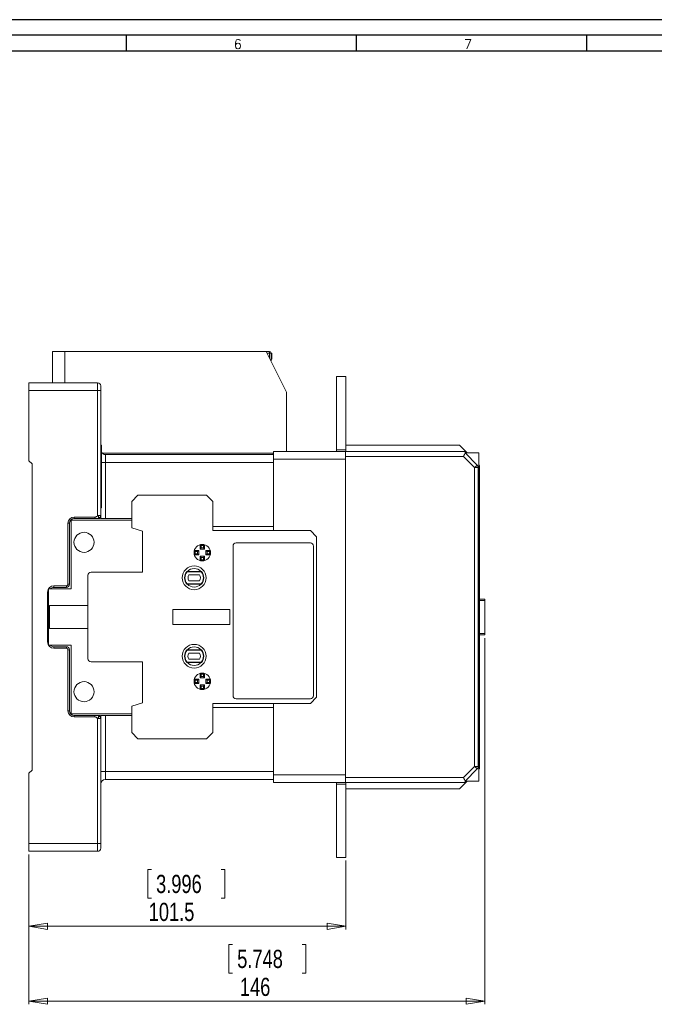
# Model space of a CAD drawing. Header units: millimetres. Extents: x 0 to 841, y 0 to 594.
# Tile 10 of 11: x 359 to 563, y 279 to 594. Entities that reach past the tile are written whole.
import ezdxf

# ---------------------------------------------------------------- set-up
doc = ezdxf.new("R2010")
doc.units = ezdxf.units.MM
doc.layers.add('FORMATO', color=7, linetype='Continuous')
doc.styles.add('SLDTEXTSTYLE0', font='ROMANS')
doc.styles.add('SLDTEXTSTYLE3', font='TXT', dxfattribs={"width": 0.75})
doc.dimstyles.new('SLDDIMSTYLE0', dxfattribs={"dimtxt": 5.820833, "dimasz": 6, "dimexe": 0, "dimexo": 0.0625, "dimgap": 1.455208, "dimtad": 1, "dimdec": 1, "dimrnd": 1e-09, "dimzin": 12, "dimdsep": 46, "dimtxsty": 'SLDTEXTSTYLE3', "dimblk1": 'CLOSED', "dimblk2": 'CLOSED', "dimsah": 1, "dimcen": 0.09, "dimadec": 0, "dimazin": 3, "dimtfac": 1, "dimtdec": 1, "dimtofl": 0, "dimtmove": 0, "dimatfit": 3, "dimldrblk": 'CLOSED', "dimfxl": 0, "dimfrac": 2, "dimtolj": 1, "dimtzin": 12, "dimarcsym": 0})

# ---------------------------------------------------------------- blocks, each defined once
blk = doc.blocks.new('_CLOSED')
at = {"color": 0, "linetype": 'ByBlock', "lineweight": -2}
for p, q in [((-1, 0.166667), (0, 0)), ((-1, 0.166667), (-1, -0.166667)), ((0, 0), (-1, -0.166667)), ((0, 0), (-1, 0))]:
    blk.add_line(p, q, dxfattribs=at)
blk = doc.blocks.new('_D_4')
at = {"color": 7, "linetype": 'Continuous', "lineweight": 0}
for p, q in [((508.39, 396.01), (508.39, 278.76)), ((362.39, 326.76), (362.39, 278.76)), ((427.59, 297.95), (426.41, 297.95)), ((426.41, 297.95), (426.41, 288.7)), ((449.89, 297.95), (451.07, 297.95)), ((451.07, 297.95), (451.07, 288.7)), ((426.41, 288.7), (427.59, 288.7)), ((451.07, 288.7), (449.89, 288.7)), ((362.39, 279.76), (508.39, 279.76))]:
    blk.add_line(p, q, dxfattribs=at)
at = {"color": 7, "linetype": 'Continuous', "lineweight": 0, "xscale": 6, "yscale": 6, "rotation": 180.0000000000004}
blk.add_blockref('_CLOSED', (362.39, 279.76, -18.09), dxfattribs=at)
at = {"color": 7, "linetype": 'Continuous', "lineweight": 0, "xscale": 6, "yscale": 6}
blk.add_blockref('_CLOSED', (508.39, 279.76, -18.09), dxfattribs=at)
at = {"color": 7, "linetype": 'Continuous', "lineweight": 0, "char_height": 5.821, "attachment_point": 1, "style": 'SLDTEXTSTYLE3'}
for s, insert in [('5.748', (429.07, 296.21, -18.09)), ('146', (429.93, 287.26, -18.09))]:
    blk.add_mtext(s, dxfattribs=dict(at, insert=insert))
blk = doc.blocks.new('_D_5')
at = {"color": 7, "linetype": 'Continuous', "lineweight": 0}
for p, q in [((362.39, 326.76), (362.39, 302.76)), ((463.89, 324.76), (463.89, 302.76)), ((401.63, 321.95), (400.45, 321.95)), ((400.45, 321.95), (400.45, 312.7)), ((423.93, 321.95), (425.11, 321.95)), ((425.11, 321.95), (425.11, 312.7)), ((400.45, 312.7), (401.63, 312.7)), ((425.11, 312.7), (423.93, 312.7)), ((362.39, 303.76), (463.89, 303.76))]:
    blk.add_line(p, q, dxfattribs=at)
at = {"color": 7, "linetype": 'Continuous', "lineweight": 0, "xscale": 6, "yscale": 6, "rotation": 180.0000000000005}
blk.add_blockref('_CLOSED', (362.39, 303.76, -18.09), dxfattribs=at)
at = {"color": 7, "linetype": 'Continuous', "lineweight": 0, "xscale": 6, "yscale": 6}
blk.add_blockref('_CLOSED', (463.89, 303.76, -18.09), dxfattribs=at)
at = {"color": 7, "linetype": 'Continuous', "lineweight": 0, "char_height": 5.821, "attachment_point": 1, "style": 'SLDTEXTSTYLE3'}
for s, insert in [('3.996', (403.1, 320.21, -18.09)), ('101.5', (400.74, 311.26, -18.09))]:
    blk.add_mtext(s, dxfattribs=dict(at, insert=insert))

msp = doc.modelspace()

# ---------------------------------------------------------------- linework, layer by layer
at = {"color": 7, "linetype": 'Continuous', "lineweight": 15}
for p, q in [((369.89, 477.76), (369.89, 487.76)), ((369.89, 487.76), (373.89, 487.76)), ((373.89, 487.76), (373.89, 477.76)), ((438.39, 487.76), (373.89, 487.76)), ((444.89, 474.76), (438.39, 487.76)), ((438.39, 487.76), (439.39, 487.76)), ((439.39, 487.76), (439.39, 487.26)), ((439.89, 487.26), (439.39, 487.26)), ((439.89, 487.26), (439.89, 484.76)), ((440.19, 487.26), (439.89, 487.26)), ((440.19, 485.26), (440.19, 487.26)), ((439.89, 485.26), (440.19, 485.26)), ((460.89, 479.76), (463.89, 479.76)), ((460.89, 456.26), (460.89, 479.76)), ((463.89, 456.26), (463.89, 479.76)), ((384.39, 477.76), (362.39, 477.76)), ((362.39, 477.76), (362.39, 475.26)), ((384.39, 475.26), (384.39, 477.76)), ((385.39, 475.26), (385.39, 476.76)), ((362.39, 475.26), (362.39, 452.76)), ((384.39, 475.26), (362.39, 475.26)), ((384.39, 435.26), (384.39, 475.26)), ((385.39, 475.26), (384.39, 475.26)), ((385.39, 435.26), (385.39, 475.26)), ((444.89, 455.76), (444.89, 474.76)), ((385.59, 457.76), (385.39, 457.76)), ((385.59, 444.76), (385.59, 457.76)), ((463.89, 457.76), (500.19, 457.76)), ((500.19, 457.76), (502.66, 455.29)), ((386.89, 454.76), (386.89, 452.26)), ((440.69, 454.76), (386.89, 454.76)), ((440.69, 455.76), (463.69, 455.76)), ((440.69, 455.76), (440.69, 453.26)), ((460.89, 456.26), (463.89, 456.26)), ((460.89, 455.76), (460.89, 456.26)), ((501.53, 455.76), (463.69, 455.76)), ((463.69, 455.76), (463.69, 454.16)), ((501.53, 454.16), (463.69, 454.16)), ((463.69, 454.16), (463.69, 351.36)), ((463.89, 455.76), (463.89, 456.26)), ((505.09, 450.6), (501.53, 454.16)), ((502, 455.29), (505.89, 451.4)), ((502, 455.29), (506.39, 455.29)), ((506.39, 455.29), (506.39, 350.23)), ((363.39, 451.76), (362.39, 452.76)), ((363.39, 451.76), (363.39, 353.76)), ((386.89, 452.26), (386.89, 434.26)), ((440.69, 453.26), (440.69, 431.76)), ((440.69, 453.26), (463.69, 453.26)), ((463.69, 453.26), (463.69, 352.26)), ((505.09, 450.6), (505.09, 354.92)), ((506.23, 450.6), (505.09, 450.6)), ((506.23, 450.6), (506.23, 354.92)), ((506.69, 450.6), (506.39, 450.6)), ((506.69, 450.6), (506.69, 354.92)), ((385.59, 444.76), (385.39, 444.76)), ((385.59, 437.76), (385.59, 444.76)), ((397.29, 441.76), (395.29, 439.76)), ((419.29, 441.76), (397.29, 441.76)), ((421.29, 439.76), (419.29, 441.76)), ((395.29, 439.76), (395.29, 431.26)), ((421.29, 430.46), (421.29, 439.76)), ((384.39, 435.26), (385.39, 435.26)), ((385.59, 437.76), (385.39, 437.76)), ((374.89, 413.26), (374.89, 432.76)), ((374.89, 432.76), (375.39, 432.76)), ((375.39, 413.26), (375.39, 432.76)), ((375.89, 411.74), (375.89, 433.76)), ((375.89, 433.76), (395.29, 433.76)), ((376.89, 434.76), (383.54, 434.76)), ((376.89, 434.26), (376.89, 434.76)), ((376.89, 434.26), (383.54, 434.26)), ((385.39, 434.26), (385.39, 434.76)), ((385.39, 434.26), (395.29, 434.26)), ((395.29, 431.26), (398.79, 430.26)), ((398.79, 430.26), (398.79, 417.14)), ((421.29, 431.76), (440.69, 431.76)), ((452.49, 430.46), (421.29, 430.46)), ((440.69, 431.76), (440.69, 430.46)), ((454.49, 428.46), (452.49, 430.46)), ((417.56, 425.62), (417.19, 425.92)), ((417.19, 424.52), (417.19, 425.92)), ((417.56, 424.89), (417.56, 425.62)), ((418.23, 425.62), (418.59, 425.92)), ((418.23, 425.62), (418.23, 424.89)), ((418.59, 425.92), (418.59, 424.52)), ((452.49, 426.46), (428.74, 426.46)), ((454.49, 428.46), (454.49, 377.06)), ((415.64, 423.69), (415.34, 424.06)), ((415.34, 424.06), (416.74, 424.06)), ((415.64, 423.03), (415.34, 422.66)), ((416.74, 422.66), (415.34, 422.66)), ((415.64, 423.69), (416.37, 423.69)), ((416.37, 423.03), (415.64, 423.03)), ((416.37, 423.69), (416.74, 424.06)), ((416.37, 423.03), (416.37, 423.69)), ((416.37, 423.03), (416.74, 422.66)), ((416.74, 422.66), (416.74, 424.06)), ((417.56, 424.89), (417.19, 424.52)), ((418.59, 424.52), (417.19, 424.52)), ((418.23, 424.89), (417.56, 424.89)), ((418.23, 424.89), (418.59, 424.52)), ((419.42, 423.69), (419.05, 424.06)), ((419.05, 424.06), (419.05, 422.66)), ((419.05, 424.06), (420.45, 424.06)), ((419.42, 423.03), (419.05, 422.66)), ((420.45, 422.66), (419.05, 422.66)), ((419.42, 423.69), (419.42, 423.03)), ((419.42, 423.69), (420.15, 423.69)), ((420.15, 423.03), (419.42, 423.03)), ((420.15, 423.69), (420.45, 424.06)), ((420.15, 423.03), (420.45, 422.66)), ((427.74, 425.46), (427.74, 377.56)), ((453.49, 377.56), (453.49, 425.46)), ((417.56, 421.84), (417.19, 422.21)), ((417.19, 422.21), (418.59, 422.21)), ((417.19, 420.81), (417.19, 422.21)), ((417.56, 421.1), (417.19, 420.81)), ((417.56, 421.1), (417.56, 421.84)), ((417.56, 421.84), (418.23, 421.84)), ((418.23, 421.84), (418.59, 422.21)), ((418.23, 421.84), (418.23, 421.1)), ((418.23, 421.1), (418.59, 420.81)), ((418.59, 422.21), (418.59, 420.81)), ((381.29, 416.14), (381.29, 389.39)), ((398.79, 417.14), (382.29, 417.14)), ((413.13, 417.36), (413, 417.36)), ((417.54, 417.26), (413.04, 417.26)), ((417.45, 417.36), (413.13, 417.36)), ((417.03, 416.26), (413.56, 416.26)), ((417.59, 417.36), (417.45, 417.36)), ((374.89, 413.26), (374.89, 413.26)), ((375.39, 413.26), (374.89, 413.26)), ((413, 413.26), (413.13, 413.26)), ((413.04, 413.36), (417.54, 413.36)), ((413.13, 413.26), (417.45, 413.26)), ((413.56, 414.36), (417.03, 414.36)), ((417.45, 413.26), (417.59, 413.26)), ((368.39, 394.76), (368.39, 410.76)), ((368.69, 393.78), (368.69, 411.74)), ((368.69, 411.74), (375.89, 411.74)), ((370.39, 412.76), (374.39, 412.76)), ((370.39, 412.76), (370.39, 412.26)), ((370.39, 412.26), (374.39, 412.26)), ((374.39, 412.26), (374.39, 412.76)), ((506.69, 408.51), (508.39, 408.51)), ((508.39, 408.01), (508.39, 408.51)), ((508.39, 408.01), (508.39, 397.51)), ((368.94, 399.03), (368.94, 406.49)), ((368.94, 406.49), (381.29, 406.49)), ((426.74, 405.14), (408.49, 405.14)), ((408.49, 405.14), (408.49, 400.39)), ((426.74, 400.39), (426.74, 405.14)), ((408.49, 400.39), (426.74, 400.39)), ((381.29, 399.03), (368.94, 399.03)), ((508.39, 397.01), (508.39, 397.51)), ((508.39, 397.01), (506.69, 397.01)), ((368.69, 393.78), (375.89, 393.78)), ((370.39, 392.76), (370.39, 393.26)), ((374.39, 393.26), (370.39, 393.26)), ((374.39, 392.76), (370.39, 392.76)), ((374.39, 392.76), (374.39, 393.26)), ((374.89, 372.76), (374.89, 392.26)), ((375.39, 392.26), (374.89, 392.26)), ((375.39, 372.76), (375.39, 392.26)), ((375.89, 371.76), (375.89, 393.78)), ((413, 392.26), (413.13, 392.26)), ((413.04, 392.16), (417.54, 392.16)), ((413.13, 392.26), (417.45, 392.26)), ((413.56, 391.16), (417.03, 391.16)), ((417.45, 392.26), (417.59, 392.26)), ((382.29, 388.39), (398.79, 388.39)), ((398.79, 388.39), (398.79, 375.26)), ((413.13, 388.16), (413, 388.16)), ((417.54, 388.26), (413.04, 388.26)), ((417.45, 388.16), (413.13, 388.16)), ((417.03, 389.26), (413.56, 389.26)), ((417.59, 388.16), (417.45, 388.16)), ((417.56, 384.42), (417.19, 384.72)), ((417.19, 383.32), (417.19, 384.72)), ((418.23, 384.42), (418.59, 384.72)), ((418.59, 384.72), (418.59, 383.32)), ((415.64, 382.49), (415.34, 382.86)), ((415.34, 382.86), (416.74, 382.86)), ((415.64, 381.83), (415.34, 381.46)), ((416.74, 381.46), (415.34, 381.46)), ((415.64, 382.49), (416.37, 382.49)), ((416.37, 381.83), (415.64, 381.83)), ((416.37, 382.49), (416.74, 382.86)), ((416.37, 382.49), (416.37, 381.83)), ((416.37, 381.83), (416.74, 381.46)), ((416.74, 382.86), (416.74, 381.46)), ((417.56, 383.69), (417.19, 383.32)), ((418.59, 383.32), (417.19, 383.32)), ((417.56, 383.69), (417.56, 384.42)), ((418.23, 383.69), (417.56, 383.69)), ((418.23, 384.42), (418.23, 383.69)), ((418.23, 383.69), (418.59, 383.32)), ((419.42, 382.49), (419.05, 382.86)), ((419.05, 382.86), (420.45, 382.86)), ((419.05, 381.46), (419.05, 382.86)), ((419.42, 381.83), (419.05, 381.46)), ((420.45, 381.46), (419.05, 381.46)), ((419.42, 382.49), (420.15, 382.49)), ((419.42, 381.83), (419.42, 382.49)), ((420.15, 381.83), (419.42, 381.83)), ((420.15, 382.49), (420.45, 382.86)), ((420.15, 381.83), (420.45, 381.46)), ((417.56, 380.64), (417.19, 381.01)), ((417.19, 381.01), (418.59, 381.01)), ((417.19, 379.61), (417.19, 381.01)), ((417.56, 379.9), (417.19, 379.61)), ((417.56, 379.9), (417.56, 380.64)), ((417.56, 380.64), (418.23, 380.64)), ((418.23, 380.64), (418.59, 381.01)), ((418.23, 380.64), (418.23, 379.9)), ((418.23, 379.9), (418.59, 379.61)), ((418.59, 381.01), (418.59, 379.61)), ((398.79, 375.26), (395.29, 374.26)), ((428.74, 376.56), (452.49, 376.56)), ((452.49, 375.06), (454.49, 377.06)), ((374.89, 372.76), (375.39, 372.76)), ((395.29, 365.76), (395.29, 374.26)), ((452.49, 375.06), (421.29, 375.06)), ((421.29, 375.06), (421.29, 365.76)), ((440.69, 373.76), (421.29, 373.76)), ((440.69, 375.06), (440.69, 373.76)), ((440.69, 352.26), (440.69, 373.76)), ((395.29, 371.76), (375.89, 371.76)), ((376.89, 371.26), (376.89, 370.76)), ((376.89, 371.26), (383.54, 371.26)), ((383.54, 370.76), (376.89, 370.76)), ((385.39, 370.26), (384.39, 370.26)), ((384.39, 370.26), (384.39, 330.26)), ((385.39, 371.26), (395.29, 371.26)), ((385.39, 371.26), (385.39, 370.76)), ((385.39, 330.26), (385.39, 370.26)), ((386.89, 371.26), (386.89, 353.26)), ((395.29, 365.76), (397.29, 363.76)), ((419.29, 363.76), (421.29, 365.76)), ((419.29, 363.76), (397.29, 363.76)), ((363.39, 353.76), (362.39, 352.76)), ((385.39, 353.26), (386.89, 353.26)), ((386.89, 353.26), (386.89, 350.76)), ((501.53, 351.36), (505.09, 354.92)), ((505.89, 354.12), (502, 350.23)), ((505.09, 354.92), (506.23, 354.92)), ((506.39, 354.92), (506.69, 354.92)), ((362.39, 352.76), (362.39, 330.26)), ((440.69, 350.76), (386.89, 350.76)), ((463.69, 352.26), (440.69, 352.26)), ((440.69, 352.26), (440.69, 349.76)), ((463.69, 351.36), (501.53, 351.36)), ((463.69, 351.36), (463.69, 349.76)), ((500.19, 347.76), (502.66, 350.23)), ((502, 350.23), (506.39, 350.23)), ((440.69, 349.76), (463.69, 349.76)), ((460.89, 349.76), (460.89, 349.26)), ((463.89, 349.26), (460.89, 349.26)), ((460.89, 349.26), (460.89, 325.76)), ((463.69, 349.76), (501.53, 349.76)), ((463.89, 349.76), (463.89, 349.26)), ((463.89, 349.26), (463.89, 325.76)), ((463.89, 347.76), (500.19, 347.76)), ((362.39, 330.26), (384.39, 330.26)), ((362.39, 330.26), (362.39, 327.76)), ((384.39, 330.26), (385.39, 330.26)), ((384.39, 330.26), (384.39, 327.76)), ((385.39, 328.76), (385.39, 330.26)), ((362.39, 327.76), (384.39, 327.76)), ((463.89, 325.76), (460.89, 325.76))]:
    msp.add_line(p, q, dxfattribs=at)
at = {"color": 8, "linetype": 'Continuous', "lineweight": 15}
for p, q in [((439.39, 487.26), (438.64, 487.26)), ((439.39, 487.26), (439.39, 485.76)), ((385.78, 455.26), (440.69, 455.26)), ((385.59, 452.26), (386.89, 452.26)), ((440.69, 452.26), (386.89, 452.26)), ((368.39, 410.76), (368.69, 410.76)), ((508.39, 408.01), (506.69, 408.01)), ((506.69, 397.51), (508.39, 397.51)), ((368.39, 394.76), (368.69, 394.76)), ((440.69, 353.26), (386.89, 353.26))]:
    msp.add_line(p, q, dxfattribs=at)
at = {"color": 7, "linetype": 'Continuous', "lineweight": 15, "flags": 128}
for points in [[(440.39, 454.76), (440.4, 454.77), (440.43, 454.8), (440.48, 454.85), (440.54, 454.91), (440.62, 454.98), (440.69, 455.06)], [(501.53, 454.16), (501.66, 454.47), (501.79, 454.77), (501.9, 455.05), (502, 455.29)], [(502, 455.29), (502.06, 455.43), (502.11, 455.55), (502.14, 455.64)], [(505.89, 451.4), (505.81, 451.32), (505.72, 451.23), (505.63, 451.13), (505.53, 451.03), (505.42, 450.93), (505.31, 450.82), (505.21, 450.71), (505.09, 450.6)], [(505.09, 354.92), (505.21, 354.81), (505.31, 354.7), (505.42, 354.6), (505.53, 354.49), (505.63, 354.39), (505.72, 354.3), (505.81, 354.21), (505.89, 354.12)], [(501.53, 351.36), (501.66, 351.05), (501.79, 350.75), (501.9, 350.47), (502, 350.23)], [(502, 350.23), (502.06, 350.09), (502.11, 349.98), (502.14, 349.88)]]:
    msp.add_lwpolyline(points, dxfattribs=at)
at = {"color": 7, "linetype": 'Continuous', "lineweight": 15}
for centre, radius in [((380.03, 426.67), 3.21), ((417.89, 423.36), 2.65), ((415.29, 415.31), 3.8), ((415.29, 390.21), 3.8), ((417.89, 382.16), 2.65), ((380.03, 378.85), 3.21)]:
    msp.add_circle(centre, radius, dxfattribs=at)
for centre, radius, start, end in [((439.39, 487.26), 0.5, 0, 90), ((384.39, 476.76), 1, 360, 90), ((386.89, 456.26), 1.5, 209.9264, 270), ((501.53, 454.16), 1.6, 67.4964, 90), ((501.53, 454.16), 1.6, 45, 67.4994), ((376.89, 432.76), 2, 90, 180), ((376.89, 432.76), 1.5, 90, 180), ((417.89, 423.36), 2.28, 81.6422, 98.3578), ((428.74, 425.46), 1, 90, 180), ((452.49, 425.46), 1, 0, 90), ((417.89, 423.36), 2.28, 171.6422, 188.3578), ((417.89, 423.36), 2.28, 351.6422, 8.3578), ((417.89, 423.36), 2.28, 261.6422, 278.3578), ((382.29, 416.14), 1, 90, 180), ((415.29, 415.31), 3.08, 138.2818, 221.7182), ((415.29, 415.31), 2.97, 139.1393, 220.8607), ((415.29, 415.31), 2.98, 43.459, 136.541), ((415.29, 415.31), 1.97, 151.3704, 208.6296), ((415.29, 415.31), 1.98, 331.3704, 28.6296), ((415.29, 415.31), 2.97, 319.1393, 40.8607), ((415.29, 415.31), 3.08, 318.2818, 41.7182), ((374.39, 413.26), 1, 270, 360), ((415.29, 415.31), 2.97, 223.459, 316.541), ((370.39, 410.76), 2, 90, 180), ((370.39, 410.76), 1.5, 90, 139.3823), ((370.39, 394.76), 2, 180, 270), ((370.39, 394.76), 1.5, 220.6177, 270), ((374.39, 392.26), 1, 360, 90), ((374.39, 392.26), 0.5, 360, 90), ((415.29, 390.21), 3.08, 138.2818, 221.7182), ((415.29, 390.21), 2.97, 139.1393, 220.8607), ((415.29, 390.21), 2.98, 43.459, 136.541), ((415.29, 390.21), 1.98, 151.3704, 208.6296), ((415.29, 390.21), 1.98, 331.3704, 28.6296), ((415.29, 390.21), 2.97, 319.1393, 40.8607), ((415.29, 390.21), 3.08, 318.2818, 41.7182), ((382.29, 389.39), 1, 180, 270), ((415.29, 390.21), 2.97, 223.459, 316.541), ((417.89, 382.16), 2.28, 171.6422, 188.3578), ((417.89, 382.16), 2.28, 81.6422, 98.3578), ((417.89, 382.16), 2.28, 351.6422, 8.3578), ((417.89, 382.16), 2.28, 261.6422, 278.3578), ((428.74, 377.56), 1, 180, 270), ((452.49, 377.56), 1, 270, 0), ((376.89, 372.76), 2, 180, 270), ((376.89, 372.76), 1.5, 180, 270), ((386.89, 349.26), 1.5, 90, 180), ((501.53, 351.36), 1.6, 292.5006, 315), ((501.53, 351.36), 1.6, 270, 292.5036), ((384.39, 328.76), 1, 270, 360)]:
    msp.add_arc(centre, radius, start, end, dxfattribs=at)
for points, knots in [([(505.89, 451.4), (505.95, 451.34), (506.08, 451.18), (506.2, 450.9), (506.22, 450.69), (506.23, 450.6)], [0, 0, 0, 0, 0.273507, 0.702408, 1, 1, 1, 1]), ([(506.69, 450.6), (506.69, 450.61), (506.69, 450.63), (506.66, 450.69), (506.63, 450.76), (506.6, 450.84), (506.57, 450.93), (506.55, 451), (506.54, 451.03), (506.54, 451.05), (506.53, 451.06), (506.53, 451.06), (506.53, 451.06), (506.53, 451.06), (506.53, 451.07), (506.53, 451.07), (506.53, 451.07), (506.53, 451.07), (506.53, 451.07), (506.52, 451.1), (506.5, 451.17), (506.46, 451.28), (506.42, 451.35), (506.4, 451.39), (506.39, 451.39)], [0, 0, 0, 0, 0.197501, 0.305975, 0.397677, 0.492668, 0.594491, 0.64343, 0.669067, 0.682191, 0.688833, 0.692176, 0.693851, 0.694693, 0.695107, 0.69532, 0.695428, 0.695474, 0.695502, 0.695515, 0.79413, 0.892629, 0.994288, 1, 1, 1, 1]), ([(506.69, 450.85), (506.69, 450.91), (506.68, 451.04), (506.62, 451.23), (506.55, 451.38), (506.46, 451.48), (506.42, 451.53), (506.4, 451.55)], [0, 0, 0, 0, 0.249995, 0.500001, 0.749997, 0.878975, 1, 1, 1, 1]), ([(506.5, 451.44), (506.49, 451.44), (506.47, 451.49), (506.43, 451.52), (506.4, 451.55), (506.4, 451.55)], [0, 0, 0, 0, 0.127524, 0.965692, 1, 1, 1, 1]), ([(506.69, 450.6), (506.69, 450.63), (506.69, 450.69), (506.69, 450.77), (506.69, 450.83), (506.69, 450.84), (506.69, 450.85)], [0, 0, 0, 0, 0.250747, 0.500265, 0.753005, 1, 1, 1, 1]), ([(383.54, 434.76), (383.62, 434.77), (383.79, 434.79), (384.08, 434.98), (384.27, 435.15), (384.39, 435.26)], [0, 0, 0, 0, 0.244555, 0.491884, 1, 1, 1, 1]), ([(384.39, 434.26), (384.45, 434.27), (384.55, 434.27), (384.74, 434.35), (384.91, 434.46), (385.07, 434.6), (385.21, 434.75), (385.31, 434.93), (385.38, 435.1), (385.39, 435.21), (385.39, 435.26)], [0, 0, 0, 0, 0.1215125, 0.2503627, 0.3918593, 0.4997324, 0.6282823, 0.7503043, 0.8745673, 1, 1, 1, 1]), ([(384.39, 434.26), (384.44, 434.27), (384.53, 434.27), (384.64, 434.34), (384.71, 434.45), (384.73, 434.59), (384.71, 434.76), (384.64, 434.93), (384.53, 435.1), (384.44, 435.21), (384.39, 435.26)], [0, 0, 0, 0, 0.1250843, 0.2498039, 0.3651333, 0.4999987, 0.6349722, 0.750196, 0.8750219, 1, 1, 1, 1]), ([(385.39, 434.76), (385.39, 434.77), (385.39, 434.79), (385.39, 434.97), (385.39, 435.14), (385.39, 435.26)], [0, 0, 0, 0, 0.245656, 0.493543, 1, 1, 1, 1]), ([(383.54, 434.76), (383.54, 434.7), (383.54, 434.56), (383.54, 434.4), (383.54, 434.28), (383.54, 434.27), (383.54, 434.26)], [0, 0, 0, 0, 0.250006, 0.499999, 0.750005, 1, 1, 1, 1]), ([(383.54, 434.26), (383.62, 434.26), (383.78, 434.26), (384.07, 434.26), (384.26, 434.26), (384.39, 434.26)], [0, 0, 0, 0, 0.233845, 0.473399, 1, 1, 1, 1]), ([(384.89, 434.26), (384.89, 434.26), (384.87, 434.26), (384.7, 434.26), (384.52, 434.26), (384.39, 434.26)], [0, 0, 0, 0, 0.236044, 0.477053, 1, 1, 1, 1]), ([(384.89, 434.26), (384.96, 434.27), (385.09, 434.28), (385.26, 434.4), (385.37, 434.56), (385.39, 434.7), (385.39, 434.76)], [0, 0, 0, 0, 0.249995, 0.500001, 0.749996, 1, 1, 1, 1]), ([(374.89, 413.26), (374.89, 413.2), (374.87, 413.06), (374.76, 412.9), (374.59, 412.78), (374.46, 412.77), (374.39, 412.76)], [0, 0, 0, 0, 0.250002, 0.5000036, 0.7499998, 1, 1, 1, 1]), ([(383.54, 371.26), (383.54, 371.25), (383.54, 371.24), (383.54, 371.12), (383.54, 370.96), (383.54, 370.83), (383.54, 370.76)], [0, 0, 0, 0, 0.249996, 0.5, 0.749998, 1, 1, 1, 1]), ([(383.54, 371.26), (383.62, 371.26), (383.78, 371.26), (384.07, 371.26), (384.26, 371.26), (384.39, 371.26)], [0, 0, 0, 0, 0.233845, 0.473399, 1, 1, 1, 1]), ([(384.39, 370.26), (384.27, 370.37), (384.08, 370.54), (383.79, 370.73), (383.62, 370.75), (383.54, 370.76)], [0, 0, 0, 0, 0.508115, 0.755444, 1, 1, 1, 1]), ([(384.39, 371.26), (384.44, 371.26), (384.53, 371.25), (384.64, 371.18), (384.71, 371.08), (384.73, 370.93), (384.71, 370.77), (384.64, 370.59), (384.53, 370.43), (384.44, 370.32), (384.39, 370.26)], [0, 0, 0, 0, 0.125058, 0.249803, 0.36508, 0.499999, 0.634919, 0.750195, 0.874997, 1, 1, 1, 1]), ([(384.39, 371.26), (384.45, 371.26), (384.55, 371.25), (384.74, 371.18), (384.91, 371.07), (385.07, 370.92), (385.21, 370.77), (385.31, 370.6), (385.38, 370.42), (385.39, 370.31), (385.39, 370.26)], [0, 0, 0, 0, 0.1215217, 0.2503672, 0.3921798, 0.4997345, 0.6283119, 0.7503052, 0.8745847, 1, 1, 1, 1]), ([(384.89, 371.26), (384.89, 371.26), (384.87, 371.26), (384.7, 371.26), (384.52, 371.26), (384.39, 371.26)], [0, 0, 0, 0, 0.236044, 0.477053, 1, 1, 1, 1]), ([(384.89, 371.26), (384.96, 371.25), (385.09, 371.24), (385.26, 371.12), (385.37, 370.96), (385.39, 370.83), (385.39, 370.76)], [0, 0, 0, 0, 0.249996, 0.499999, 0.75, 1, 1, 1, 1]), ([(385.39, 370.26), (385.39, 370.38), (385.39, 370.56), (385.39, 370.73), (385.39, 370.75), (385.39, 370.76)], [0, 0, 0, 0, 0.506454, 0.754343, 1, 1, 1, 1]), ([(506.23, 354.92), (506.21, 354.8), (506.19, 354.54), (506.04, 354.28), (505.92, 354.15), (505.89, 354.12)], [0, 0, 0, 0, 0.429296, 0.85859, 1, 1, 1, 1]), ([(506.39, 354.13), (506.43, 354.2), (506.5, 354.34), (506.55, 354.53), (506.6, 354.68), (506.63, 354.77), (506.66, 354.83), (506.69, 354.9), (506.69, 354.91), (506.69, 354.92)], [0, 0, 0, 0, 0.2055359, 0.4046379, 0.5065778, 0.6017417, 0.6935353, 0.8022096, 1, 1, 1, 1]), ([(506.4, 353.97), (506.42, 353.99), (506.46, 354.04), (506.55, 354.14), (506.62, 354.29), (506.68, 354.48), (506.69, 354.61), (506.69, 354.68)], [0, 0, 0, 0, 0.117933, 0.250002, 0.500002, 0.750001, 1, 1, 1, 1]), ([(506.69, 354.68), (506.69, 354.68), (506.69, 354.69), (506.69, 354.75), (506.69, 354.83), (506.69, 354.89), (506.69, 354.92)], [0, 0, 0, 0, 0.2483206, 0.4999041, 0.7506779, 1, 1, 1, 1])]:
    msp.add_open_spline(points, degree=3, knots=knots, dxfattribs=at)
at = {"layer": 'FORMATO'}
for p, q in [((841, 594), (0, 594)), ((836, 589), (25, 589)), ((393.5, 589), (393.5, 584)), ((467.2, 589), (467.2, 584)), ((540.9, 589), (540.9, 584)), ((25, 584), (836, 584))]:
    msp.add_line(p, q, dxfattribs=at)

# ---------------------------------------------------------------- texts
at = {"layer": 'FORMATO', "char_height": 3, "attachment_point": 2, "style": 'SLDTEXTSTYLE0'}
for s, insert in [('6', (429.26, 587.66)), ('7', (502.96, 587.66))]:
    msp.add_mtext(s, dxfattribs=dict(at, insert=insert))

# ---------------------------------------------------------------- dimensions: what is measured, and where the dimension line sits
at = {"color": 7, "linetype": 'Continuous', "lineweight": 0}
dim = msp.add_linear_dim(base=(508.39, 279.76), p1=(362.39, 327.76), p2=(508.39, 397.01), dimstyle='SLDDIMSTYLE0', dxfattribs=at)
dim.commit()
dim.dimension.update_dxf_attribs({"geometry": '_D_4', "text_midpoint": (438.74, 279.76), "dimtype": 160})
dim = msp.add_linear_dim(base=(463.89, 303.76), p1=(362.39, 327.76), p2=(463.89, 325.76), angle=0, dimstyle='SLDDIMSTYLE0', dxfattribs=at)
dim.commit()
dim.dimension.update_dxf_attribs({"geometry": '_D_5', "text_midpoint": (412.78, 303.76), "dimtype": 160})

doc.saveas('drawing.dxf')
